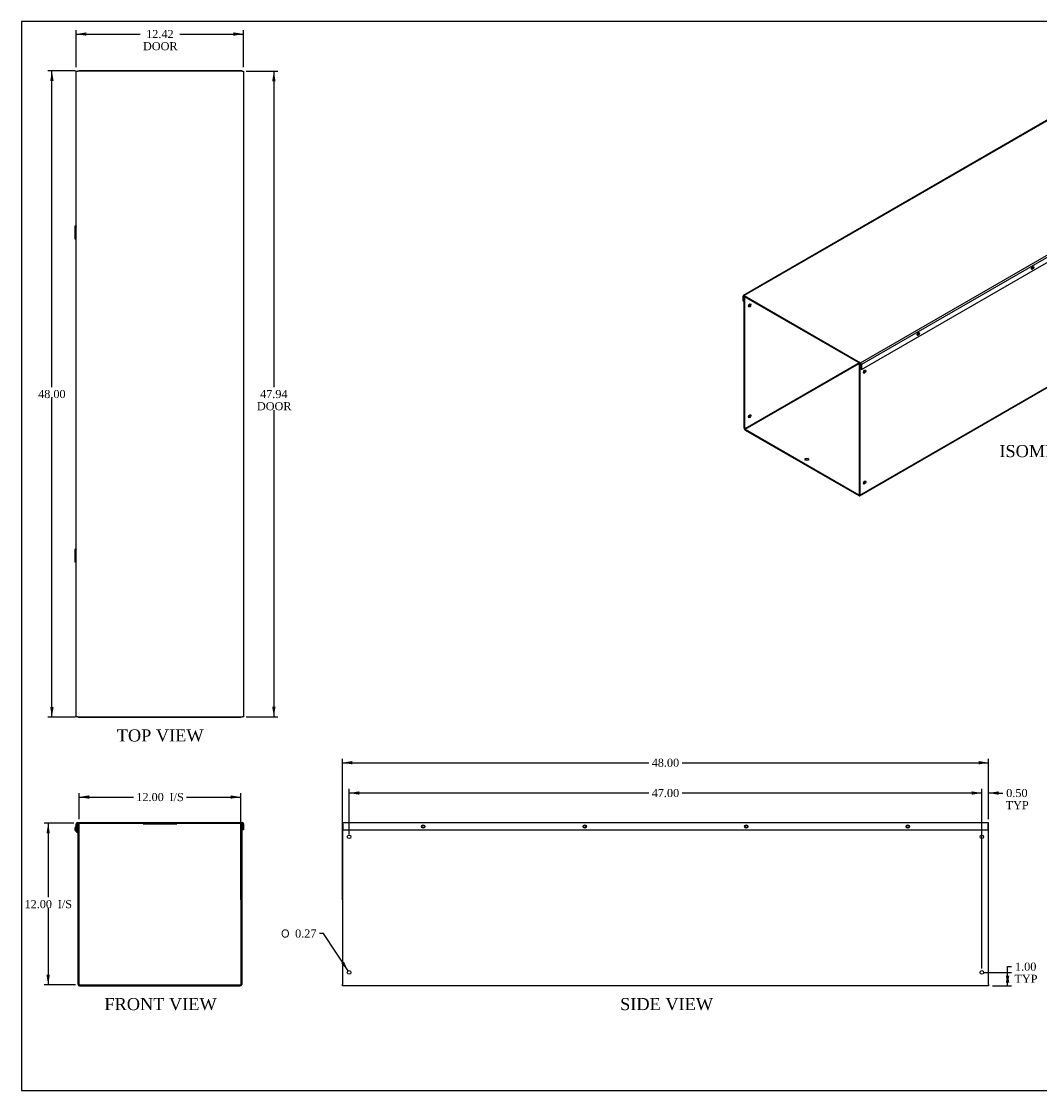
# Model space of a CAD drawing. Header units: inches. Extents: x 0 to 120, y -1 to 80.
# Tile 1 of 3: x 0 to 76, y 0 to 80. Entities that reach past the tile are written whole.
import ezdxf
from ezdxf.enums import TextEntityAlignment as Align

# ---------------------------------------------------------------- set-up
doc = ezdxf.new("R2010")
doc.units = ezdxf.units.IN
doc.header["$MEASUREMENT"] = 0
for name, color, linetype in [('COM56328-2', 7, 'Continuous'), ('COM56331-2', 7, 'Continuous'), ('Default', 7, 'Continuous'), ('QLB20316', 7, 'Continuous')]:
    doc.layers.add(name, color=color, linetype=linetype)
doc.styles.add('SEACAD_Solid_Edge_ANSI1_Symbols', font='txt')
doc.styles.add('SEACAD_Times_New_Roman', font='times.ttf')
doc.dimstyles.new('HAMMOND_(STH_-_120x80)', dxfattribs={"dimtxt": 0.6, "dimasz": 0.75, "dimexe": 0.3, "dimexo": 0.3, "dimgap": 0.15, "dimtad": 0, "dimtih": 1, "dimtoh": 1, "dimzin": 0, "dimdsep": 46, "dimtxsty": 'SEACAD_Times_New_Roman', "dimblk1": '_SE_FILLED', "dimblk2": '_SE_FILLED', "dimsah": 1, "dimcen": 0.3, "dimadec": 0, "dimazin": 0, "dimtfac": 0.8, "dimtofl": 0, "dimtmove": 0, "dimatfit": 3, "dimfxl": 1, "dimtolj": 1, "dimtzin": 0, "dimarcsym": 0})

# ---------------------------------------------------------------- blocks, each defined once
blk = doc.blocks.new('SE')
at = {"layer": 'COM56328-2', "color": 7, "linetype": 'Continuous'}
for p, q in [((4.662, 8.118), (4.662, 20.082)), ((4.662, 20.082), (4.734, 20.082)), ((4.734, 8.118), (4.734, 20.082)), ((16.734, 20.082), (16.734, 8.118)), ((16.806, 20.082), (16.734, 20.082)), ((16.806, 20.082), (16.806, 8.118)), ((4.603, 19.411), (4.627, 19.478)), ((4.603, 19.411), (4.639, 19.398)), ((4.627, 19.478), (4.662, 19.466)), ((4.639, 19.398), (4.662, 19.463)), ((4.77, 8.082), (16.698, 8.082)), ((4.77, 8.01), (16.698, 8.01))]:
    blk.add_line(p, q, dxfattribs=at)
for centre, radius, start, end in [((4.698, 19.672), 0.278, 129.37673, 249.99999), ((4.698, 19.672), 0.206, 149.33646, 250), ((4.626, 19.364), 0.036, 0.00007, 69.99993), ((4.77, 8.118), 0.108, 180, 270), ((4.77, 8.118), 0.036, 180, 270), ((16.698, 8.118), 0.108, 270, 0), ((16.698, 8.118), 0.036, 270, 0)]:
    blk.add_arc(centre, radius, start, end, dxfattribs=at)
at = {"layer": 'COM56331-2', "color": 7, "linetype": 'Continuous'}
for p, q in [((4.522, 19.592), (4.522, 20.046)), ((4.594, 19.592), (4.594, 20.046)), ((4.63, 20.154), (16.838, 20.154)), ((4.63, 20.082), (4.662, 20.082)), ((4.734, 20.082), (16.734, 20.082)), ((16.806, 20.082), (16.838, 20.082)), ((16.874, 20.046), (16.874, 19.592)), ((16.946, 20.046), (16.946, 19.592)), ((4.522, 19.592), (4.594, 19.592)), ((16.946, 19.592), (16.874, 19.592))]:
    blk.add_line(p, q, dxfattribs=at)
for centre, radius, start, end in [((4.63, 20.046), 0.108, 90, 180), ((4.63, 20.046), 0.036, 90, 180), ((16.838, 20.046), 0.108, 0, 90), ((16.838, 20.046), 0.036, 0, 90)]:
    blk.add_arc(centre, radius, start, end, dxfattribs=at)
at = {"layer": 'QLB20316', "color": 7, "linetype": 'Continuous'}
for p, q in [((9.484, 20.082), (9.484, 20.052)), ((9.484, 20.052), (9.859, 20.052)), ((9.859, 20.052), (11.609, 20.052)), ((11.609, 20.052), (11.984, 20.052)), ((11.984, 20.082), (11.984, 20.052))]:
    blk.add_line(p, q, dxfattribs=at)
blk = doc.blocks.new('SE1')
at = {"layer": 'COM56328-2', "color": 7, "linetype": 'Continuous'}
for p, q in [((96.667, 64.056), (96.667, 73.31)), ((62.703, 44.41), (96.645, 64.006)), ((62.726, 44.46), (96.667, 64.056)), ((54.139, 59.186), (54.161, 59.199)), ((54.139, 49.418), (54.139, 59.186)), ((54.139, 59.186), (54.19, 59.157)), ((54.19, 59.157), (54.212, 59.17)), ((54.19, 49.388), (54.19, 59.157)), ((62.671, 54.285), (54.19, 49.388)), ((54.215, 49.344), (62.675, 54.228)), ((62.697, 54.271), (62.675, 54.258)), ((62.675, 54.258), (62.675, 44.489)), ((62.726, 54.228), (62.675, 54.258)), ((62.748, 54.241), (62.726, 54.228)), ((62.726, 54.228), (62.726, 44.46)), ((54.215, 49.344), (62.649, 44.475)), ((54.215, 49.285), (62.649, 44.416)), ((62.675, 44.489), (62.649, 44.475))]:
    blk.add_line(p, q, dxfattribs=at)
for centre, major_axis in [((96.313, 72.804), (0.066, 0.115)), ((96.313, 64.58), (0.066, 0.115)), ((54.543, 58.544), (-0.066, -0.115)), ((63.079, 53.616), (0.066, 0.115)), ((54.543, 50.321), (-0.066, -0.115)), ((58.786, 47.114), (0.156, 0)), ((63.079, 45.392), (0.066, 0.115))]:
    blk.add_ellipse(centre, major_axis=major_axis, ratio=0.57735, dxfattribs=at)
for centre, major_axis, start_param, end_param in [((96.262, 72.833), (0.066, 0.115), 3.534412, 5.890366), ((92.424, 71.179), (0.0442, 0.0766), 4.249177, 5.173813), ((83.939, 66.28), (0.0442, 0.0766), 4.252762, 5.172016), ((96.262, 64.609), (0.066, 0.115), 3.534412, 5.890366), ((96.591, 64.1), (-0.054, 0.0935), 3.141593, 3.926991), ((75.454, 61.381), (0.0442, 0.0766), 4.252762, 5.172016), ((54.492, 58.574), (-0.066, -0.115), 0.392819, 2.748773), ((66.968, 56.482), (0.0443, 0.0766), 4.256361, 5.170201), ((63.028, 53.646), (0.066, 0.115), 3.534412, 5.890366), ((54.492, 50.35), (-0.066, -0.115), 0.392819, 2.748773), ((54.215, 49.374), (-0.054, 0.0935), 0.785398, 2.356194), ((54.215, 49.374), (-0.018, 0.0312), 0.785398, 2.356194), ((58.786, 47.055), (0.156, 0), 0.331895, 2.809698), ((63.028, 45.422), (0.066, 0.115), 3.534412, 5.890366), ((62.649, 44.504), (-0.018, 0.0312), 2.356194, 3.926991), ((62.649, 44.504), (-0.054, 0.0935), 2.356194, 3.926991)]:
    blk.add_ellipse(centre, major_axis=major_axis, ratio=0.57735, start_param=start_param, end_param=end_param, dxfattribs=at)
at = {"layer": 'COM56331-2', "color": 7, "linetype": 'Continuous'}
for p, q in [((87.981, 78.847), (54.084, 59.276)), ((88.035, 78.841), (54.138, 59.271)), ((96.667, 73.857), (88.035, 78.841)), ((62.77, 54.287), (96.667, 73.857)), ((96.744, 73.725), (62.847, 54.155)), ((62.847, 53.784), (96.744, 73.354)), ((96.744, 73.354), (96.744, 73.725)), ((54.062, 58.856), (54.062, 59.227)), ((54.062, 58.856), (54.113, 58.827)), ((54.113, 59.197), (54.138, 59.212)), ((54.113, 58.827), (54.113, 59.197)), ((54.139, 58.842), (54.113, 58.827)), ((54.138, 59.271), (62.77, 54.287)), ((54.138, 59.212), (62.77, 54.228)), ((62.796, 54.184), (62.796, 53.813)), ((62.847, 54.155), (62.847, 53.784)), ((62.847, 53.784), (62.796, 53.813))]:
    blk.add_line(p, q, dxfattribs=at)
for centre, major_axis, start_param, end_param in [((88.035, 78.753), (0.054, -0.0935), 2.356194, 3.141593), ((96.667, 73.769), (-0.054, 0.0935), 3.926991, 5.497787), ((92.472, 71.151), (0.062, 0.108), 3.561081, 5.863697), ((83.987, 66.252), (0.063, 0.108), 3.561081, 5.863697), ((75.502, 61.353), (0.062, 0.108), 3.561081, 5.863697), ((54.138, 59.183), (0.054, -0.0935), 2.356194, 3.926991), ((54.138, 59.183), (0.018, -0.0312), 2.356194, 3.926991), ((67.017, 56.454), (0.062, 0.108), 3.561081, 5.863697), ((62.77, 54.199), (0.054, -0.0935), 0.785398, 2.356194), ((62.77, 54.199), (0.018, -0.0312), 0.785398, 2.356194)]:
    blk.add_ellipse(centre, major_axis=major_axis, ratio=0.57735, start_param=start_param, end_param=end_param, dxfattribs=at)
for centre, major_axis in [((92.523, 71.122), (-0.063, -0.108)), ((84.038, 66.223), (-0.063, -0.108)), ((75.553, 61.324), (-0.063, -0.108)), ((67.068, 56.425), (-0.062, -0.108))]:
    blk.add_ellipse(centre, major_axis=major_axis, ratio=0.57735, dxfattribs=at)
blk = doc.blocks.new('SE3')
at = {"layer": 'COM56328-2', "color": 7, "linetype": 'Continuous'}
for p, q in [((24.287, 20.082), (24.287, 8.118)), ((24.318, 20.082), (24.287, 20.082)), ((72.287, 20.082), (72.255, 20.082)), ((72.287, 8.118), (72.287, 20.082)), ((24.287, 8.01), (24.287, 8.118)), ((72.287, 8.01), (24.287, 8.01)), ((72.287, 8.118), (72.287, 8.01))]:
    blk.add_line(p, q, dxfattribs=at)
for centre, radius in [((30.287, 19.842), 0.0885), ((42.287, 19.842), 0.0885), ((54.287, 19.842), 0.0885), ((66.287, 19.842), 0.0885), ((24.787, 19.082), 0.133), ((71.787, 19.082), 0.133), ((24.787, 9.01), 0.133), ((71.787, 9.01), 0.133)]:
    blk.add_circle(centre, radius, dxfattribs=at)
at = {"layer": 'COM56331-2', "color": 7, "linetype": 'Continuous'}
for p, q in [((24.318, 20.154), (72.255, 20.154)), ((24.318, 20.046), (24.318, 20.154)), ((24.318, 20.046), (24.318, 19.592)), ((72.255, 20.154), (72.255, 20.046)), ((72.255, 19.592), (72.255, 20.046)), ((24.318, 19.592), (72.255, 19.592))]:
    blk.add_line(p, q, dxfattribs=at)
for centre in [(30.287, 19.842), (42.287, 19.842), (54.287, 19.842), (66.286, 19.842)]:
    blk.add_circle(centre, 0.125, dxfattribs=at)
blk = doc.blocks.new('SE5')
at = {"layer": 'COM56328-2', "color": 7, "linetype": 'Continuous'}
for p, q in [((4.662, 75.961), (4.734, 75.961)), ((4.662, 75.93), (4.662, 75.961)), ((4.77, 75.961), (4.734, 75.961)), ((4.734, 75.93), (4.734, 75.961)), ((16.698, 75.961), (4.77, 75.961)), ((16.734, 75.961), (16.698, 75.961)), ((16.734, 75.961), (16.734, 75.93)), ((16.806, 75.961), (16.734, 75.961)), ((16.806, 75.961), (16.806, 75.93)), ((4.42, 64.421), (4.42, 63.5)), ((4.42, 40.421), (4.42, 39.5)), ((4.662, 27.961), (4.662, 27.992)), ((4.662, 27.961), (4.734, 27.961)), ((4.734, 27.961), (4.734, 27.992)), ((4.734, 27.961), (4.77, 27.961)), ((4.77, 27.961), (16.698, 27.961)), ((16.698, 27.961), (16.734, 27.961)), ((16.734, 27.992), (16.734, 27.961)), ((16.806, 27.961), (16.734, 27.961)), ((16.806, 27.992), (16.806, 27.961))]:
    blk.add_line(p, q, dxfattribs=at)
for points, knots in [([(4.521, 64.44), (4.507, 64.438), (4.494, 64.437), (4.467, 64.434), (4.454, 64.432), (4.434, 64.428), (4.427, 64.426), (4.419, 64.423), (4.419, 64.421), (4.425, 64.417), (4.431, 64.415), (4.449, 64.411), (4.462, 64.41), (4.492, 64.406), (4.51, 64.404), (4.529, 64.402)], [0.1591307, 0.1591307, 0.1591307, 0.1591307, 0.25, 0.25, 0.375, 0.375, 0.5, 0.5, 0.625, 0.625, 0.75, 0.75, 0.875, 0.875, 1, 1, 1, 1]), ([(4.521, 64.432), (4.517, 64.432), (4.513, 64.431), (4.502, 64.428), (4.497, 64.426), (4.491, 64.423), (4.491, 64.421), (4.495, 64.417), (4.5, 64.415), (4.511, 64.412), (4.515, 64.411), (4.521, 64.41)], [0.3207076, 0.3207076, 0.3207076, 0.3207076, 0.375, 0.375, 0.5, 0.5, 0.625, 0.625, 0.75, 0.75, 0.820707, 0.820707, 0.820707, 0.820707]), ([(4.529, 63.519), (4.51, 63.518), (4.492, 63.516), (4.462, 63.512), (4.449, 63.51), (4.431, 63.506), (4.425, 63.505), (4.419, 63.501), (4.419, 63.499), (4.427, 63.495), (4.434, 63.493), (4.454, 63.49), (4.467, 63.488), (4.494, 63.485), (4.507, 63.483), (4.521, 63.482)], [0, 0, 0, 0, 0.125, 0.125, 0.25, 0.25, 0.375, 0.375, 0.5, 0.5, 0.625, 0.625, 0.75, 0.75, 0.8408693, 0.8408693, 0.8408693, 0.8408693]), ([(4.521, 63.511), (4.515, 63.51), (4.511, 63.509), (4.5, 63.506), (4.495, 63.505), (4.491, 63.501), (4.491, 63.499), (4.497, 63.495), (4.502, 63.493), (4.513, 63.491), (4.517, 63.49), (4.521, 63.489)], [0.179293, 0.179293, 0.179293, 0.179293, 0.25, 0.25, 0.375, 0.375, 0.5, 0.5, 0.625, 0.625, 0.6792924, 0.6792924, 0.6792924, 0.6792924]), ([(4.521, 40.44), (4.507, 40.438), (4.494, 40.437), (4.467, 40.434), (4.454, 40.432), (4.434, 40.428), (4.427, 40.426), (4.419, 40.423), (4.419, 40.421), (4.425, 40.417), (4.431, 40.415), (4.449, 40.411), (4.462, 40.41), (4.492, 40.406), (4.51, 40.404), (4.529, 40.402)], [0.1591307, 0.1591307, 0.1591307, 0.1591307, 0.25, 0.25, 0.375, 0.375, 0.5, 0.5, 0.625, 0.625, 0.75, 0.75, 0.875, 0.875, 1, 1, 1, 1]), ([(4.521, 40.432), (4.517, 40.432), (4.513, 40.431), (4.502, 40.428), (4.497, 40.426), (4.491, 40.423), (4.491, 40.421), (4.495, 40.417), (4.5, 40.415), (4.511, 40.412), (4.515, 40.411), (4.521, 40.41)], [0.3207076, 0.3207076, 0.3207076, 0.3207076, 0.375, 0.375, 0.5, 0.5, 0.625, 0.625, 0.75, 0.75, 0.820707, 0.820707, 0.820707, 0.820707]), ([(4.529, 39.519), (4.51, 39.518), (4.492, 39.516), (4.462, 39.512), (4.449, 39.51), (4.431, 39.506), (4.425, 39.505), (4.419, 39.501), (4.419, 39.499), (4.427, 39.495), (4.434, 39.493), (4.454, 39.49), (4.467, 39.488), (4.494, 39.485), (4.507, 39.483), (4.521, 39.482)], [0, 0, 0, 0, 0.125, 0.125, 0.25, 0.25, 0.375, 0.375, 0.5, 0.5, 0.625, 0.625, 0.75, 0.75, 0.8408693, 0.8408693, 0.8408693, 0.8408693]), ([(4.519, 39.511), (4.514, 39.51), (4.51, 39.509), (4.5, 39.506), (4.495, 39.505), (4.491, 39.501), (4.491, 39.499), (4.497, 39.495), (4.502, 39.493), (4.513, 39.491), (4.517, 39.49), (4.521, 39.489)], [0.1875, 0.1875, 0.1875, 0.1875, 0.25, 0.25, 0.375, 0.375, 0.5, 0.5, 0.625, 0.625, 0.6792924, 0.6792924, 0.6792924, 0.6792924])]:
    blk.add_open_spline(points, degree=3, knots=knots, dxfattribs=at)
at = {"layer": 'COM56331-2', "color": 7, "linetype": 'Continuous'}
for p, q in [((4.522, 75.93), (4.63, 75.93)), ((4.522, 27.992), (4.522, 75.93)), ((16.838, 75.93), (4.63, 75.93)), ((16.838, 75.93), (16.946, 75.93)), ((16.946, 75.93), (16.946, 27.992)), ((4.63, 27.992), (4.522, 27.992)), ((4.63, 27.992), (16.838, 27.992)), ((16.946, 27.992), (16.838, 27.992))]:
    blk.add_line(p, q, dxfattribs=at)
blk = doc.blocks.new('DMBLK1248')
at = {"layer": 'Default', "linetype": 'Continuous', "transparency": 16777216}
for points in [[(5.484, 22.158), (4.734, 22.033), (5.484, 21.908)], [(15.984, 22.158), (15.984, 21.908), (16.734, 22.033)]]:
    blk.add_hatch(color=7, dxfattribs=at).paths.add_polyline_path(points)
at = {"layer": 'Default', "color": 7, "linetype": 'Continuous', "transparency": 16777216}
for p, q in [((4.734, 20.382), (4.734, 22.333)), ((16.734, 14.4), (16.734, 22.333)), ((4.734, 22.033), (8.772, 22.033)), ((12.697, 22.033), (16.734, 22.033))]:
    blk.add_line(p, q, dxfattribs=at)
at = {"layer": 'Default', "color": 7, "linetype": 'Continuous', "transparency": 16777216, "style": 'SEACAD_Times_New_Roman'}
for s, p in [('12.00', (8.982, 22.333)), ('I/S', (11.449, 22.333))]:
    blk.add_text(s, height=0.6, dxfattribs=at).set_placement(p, align=Align.TOP_LEFT)
blk = doc.blocks.new('_SE_FILLED')
at = {"color": 0}
blk.add_line((0, 0), (-1, 0), dxfattribs=at)
blk.add_solid([(0, 0), (-1, -0.1665), (-1, 0.1665), (0, 0)], dxfattribs=at)
blk = doc.blocks.new('DMBLK1249')
at = {"layer": 'Default', "linetype": 'Continuous', "transparency": 16777216}
for points in [[(2.306, 19.332), (2.556, 19.332), (2.431, 20.082)], [(2.306, 8.832), (2.431, 8.082), (2.556, 8.832)]]:
    blk.add_hatch(color=7, dxfattribs=at).paths.add_polyline_path(points)
at = {"layer": 'Default', "color": 7, "linetype": 'Continuous', "transparency": 16777216}
for p, q in [((4.33, 20.082), (2.131, 20.082)), ((2.431, 20.082), (2.431, 14.592)), ((2.431, 13.782), (2.431, 8.082)), ((4.47, 8.082), (2.131, 8.082))]:
    blk.add_line(p, q, dxfattribs=at)
at = {"layer": 'Default', "color": 7, "linetype": 'Continuous', "transparency": 16777216, "style": 'SEACAD_Times_New_Roman'}
for s, p in [('12.00', (0.678, 14.382)), ('I/S', (3.146, 14.382))]:
    blk.add_text(s, height=0.6, dxfattribs=at).set_placement(p, align=Align.TOP_LEFT)
blk = doc.blocks.new('DMBLK1250')
at = {"layer": 'Default', "linetype": 'Continuous', "transparency": 16777216}
for points in [[(5.272, 78.819), (4.522, 78.694), (5.272, 78.569)], [(16.196, 78.819), (16.196, 78.569), (16.946, 78.694)]]:
    blk.add_hatch(color=7, dxfattribs=at).paths.add_polyline_path(points)
at = {"layer": 'Default', "color": 7, "linetype": 'Continuous', "transparency": 16777216}
for p, q in [((4.522, 76.23), (4.522, 78.994)), ((4.522, 78.694), (9.266, 78.694)), ((12.203, 78.694), (16.946, 78.694)), ((16.946, 76.23), (16.946, 78.994))]:
    blk.add_line(p, q, dxfattribs=at)
at = {"layer": 'Default', "color": 7, "linetype": 'Continuous', "transparency": 16777216, "style": 'SEACAD_Times_New_Roman'}
for s, p in [('12.42', (9.711, 78.994)), ('DOOR', (9.476, 78.094))]:
    blk.add_text(s, height=0.6, dxfattribs=at).set_placement(p, align=Align.TOP_LEFT)
blk = doc.blocks.new('DMBLK1251')
at = {"layer": 'Default', "linetype": 'Continuous', "transparency": 16777216}
for points in [[(19.322, 75.18), (19.197, 75.93), (19.072, 75.18)], [(19.322, 28.742), (19.072, 28.742), (19.197, 27.992)]]:
    blk.add_hatch(color=7, dxfattribs=at).paths.add_polyline_path(points)
at = {"layer": 'Default', "color": 7, "linetype": 'Continuous', "transparency": 16777216}
for p, q in [((17.138, 75.93), (19.497, 75.93)), ((19.197, 75.93), (19.197, 52.471)), ((19.197, 50.761), (19.197, 27.992)), ((17.138, 27.992), (19.497, 27.992))]:
    blk.add_line(p, q, dxfattribs=at)
at = {"layer": 'Default', "color": 7, "linetype": 'Continuous', "transparency": 16777216, "style": 'SEACAD_Times_New_Roman'}
for s, p in [('47.94', (18.173, 52.261)), ('DOOR', (17.938, 51.361))]:
    blk.add_text(s, height=0.6, dxfattribs=at).set_placement(p, align=Align.TOP_LEFT)
blk = doc.blocks.new('DMBLK1252')
at = {"layer": 'Default', "linetype": 'Continuous', "transparency": 16777216}
for points in [[(73.823, 8.26), (73.698, 9.01), (73.573, 8.26)], [(73.823, 8.76), (73.573, 8.76), (73.698, 8.01)]]:
    blk.add_hatch(color=7, dxfattribs=at).paths.add_polyline_path(points)
at = {"layer": 'Default', "color": 7, "linetype": 'Continuous', "transparency": 16777216}
for p, q in [((71.954, 9.01), (73.998, 9.01)), ((73.698, 9.439), (73.998, 9.439)), ((73.698, 8.01), (73.698, 9.439)), ((72.587, 8.01), (73.998, 8.01))]:
    blk.add_line(p, q, dxfattribs=at)
at = {"layer": 'Default', "color": 7, "linetype": 'Continuous', "transparency": 16777216, "style": 'SEACAD_Times_New_Roman'}
for s, p in [('1.00', (74.251, 9.739)), ('TYP', (74.208, 8.839))]:
    blk.add_text(s, height=0.6, dxfattribs=at).set_placement(p, align=Align.TOP_LEFT)
blk = doc.blocks.new('DMBLK1253')
at = {"layer": 'Default', "linetype": 'Continuous', "transparency": 16777216}
for points in [[(71.037, 22.458), (71.037, 22.208), (71.787, 22.333)], [(73.037, 22.458), (72.287, 22.333), (73.037, 22.208)]]:
    blk.add_hatch(color=7, dxfattribs=at).paths.add_polyline_path(points)
at = {"layer": 'Default', "color": 7, "linetype": 'Continuous', "transparency": 16777216}
for p, q in [((71.787, 22.333), (70.287, 22.333)), ((71.787, 9.31), (71.787, 22.633)), ((72.287, 20.382), (72.287, 22.633)), ((73.044, 22.333), (72.287, 22.333)), ((73.044, 22.333), (73.344, 22.333))]:
    blk.add_line(p, q, dxfattribs=at)
at = {"layer": 'Default', "color": 7, "linetype": 'Continuous', "transparency": 16777216, "style": 'SEACAD_Times_New_Roman'}
for s, p in [('0.50', (73.597, 22.633)), ('TYP', (73.554, 21.733))]:
    blk.add_text(s, height=0.6, dxfattribs=at).set_placement(p, align=Align.TOP_LEFT)
blk = doc.blocks.new('DMBLK1254')
at = {"layer": 'Default', "linetype": 'Continuous', "transparency": 16777216}
for points in [[(25.537, 22.458), (24.787, 22.333), (25.537, 22.208)], [(71.037, 22.458), (71.037, 22.208), (71.787, 22.333)]]:
    blk.add_hatch(color=7, dxfattribs=at).paths.add_polyline_path(points)
at = {"layer": 'Default', "color": 7, "linetype": 'Continuous', "transparency": 16777216}
for p, q in [((24.787, 19.249), (24.787, 22.633)), ((47.053, 22.333), (24.787, 22.333)), ((71.787, 22.333), (49.52, 22.333)), ((71.787, 9.443), (71.787, 22.633))]:
    blk.add_line(p, q, dxfattribs=at)
at = {"layer": 'Default', "color": 7, "linetype": 'Continuous', "transparency": 16777216, "style": 'SEACAD_Times_New_Roman'}
blk.add_text('47.00', height=0.6, dxfattribs=at).set_placement((47.263, 22.633), align=Align.TOP_LEFT)
blk = doc.blocks.new('DMBLK1256')
at = {"layer": 'Default', "linetype": 'Continuous', "transparency": 16777216}
for points in [[(2.587, 75.211), (2.837, 75.211), (2.712, 75.961)], [(2.587, 28.711), (2.712, 27.961), (2.837, 28.711)]]:
    blk.add_hatch(color=7, dxfattribs=at).paths.add_polyline_path(points)
at = {"layer": 'Default', "color": 7, "linetype": 'Continuous', "transparency": 16777216}
for p, q in [((4.47, 75.961), (2.412, 75.961)), ((2.712, 52.471), (2.712, 75.961)), ((2.712, 27.961), (2.712, 51.661)), ((4.47, 27.961), (2.412, 27.961))]:
    blk.add_line(p, q, dxfattribs=at)
at = {"layer": 'Default', "color": 7, "linetype": 'Continuous', "transparency": 16777216, "style": 'SEACAD_Times_New_Roman'}
blk.add_text('48.00', height=0.6, dxfattribs=at).set_placement((1.688, 52.261), align=Align.TOP_LEFT)
blk = doc.blocks.new('DMBLK1257')
at = {"layer": 'Default', "linetype": 'Continuous', "transparency": 16777216}
for points in [[(25.037, 24.708), (24.287, 24.583), (25.037, 24.458)], [(71.537, 24.708), (71.537, 24.458), (72.287, 24.583)]]:
    blk.add_hatch(color=7, dxfattribs=at).paths.add_polyline_path(points)
at = {"layer": 'Default', "color": 7, "linetype": 'Continuous', "transparency": 16777216}
for p, q in [((24.287, 14.4), (24.287, 24.883)), ((72.287, 20.382), (72.287, 24.883)), ((24.287, 24.583), (47.053, 24.583)), ((49.52, 24.583), (72.287, 24.583))]:
    blk.add_line(p, q, dxfattribs=at)
at = {"layer": 'Default', "color": 7, "linetype": 'Continuous', "transparency": 16777216, "style": 'SEACAD_Times_New_Roman'}
blk.add_text('48.00', height=0.6, dxfattribs=at).set_placement((47.263, 24.883), align=Align.TOP_LEFT)
blk = doc.blocks.new('DMBLK1258')
at = {"layer": 'Default', "linetype": 'Continuous', "transparency": 16777216}
blk.add_hatch(color=7, dxfattribs=at).paths.add_polyline_path([(24.196, 9.679), (24.713, 9.121), (24.405, 9.816)])
at = {"layer": 'Default', "color": 7, "linetype": 'Continuous', "transparency": 16777216}
for p, q in [((22.88, 11.901), (22.58, 11.901)), ((24.713, 9.121), (22.88, 11.901))]:
    blk.add_line(p, q, dxfattribs=at)
for s, style, p in [('O', 'SEACAD_Solid_Edge_ANSI1_Symbols', (19.733, 12.201)), ('0.27', 'SEACAD_Times_New_Roman', (20.777, 12.201))]:
    blk.add_text(s, height=0.6, dxfattribs=dict(at, style=style)).set_placement(p, align=Align.TOP_LEFT)
blk = doc.blocks.new('BORDER')
at = {"layer": 'Default', "color": 7, "linetype": 'Continuous'}
for p, q in [((0, 27.86), (-41.86, 27.86)), ((-41.86, 27.86), (-41.86, 0)), ((-41.86, 0), (0, 0))]:
    blk.add_line(p, q, dxfattribs=at)

msp = doc.modelspace()

# ---------------------------------------------------------------- block references
at = {"layer": 'Default', "color": 7, "xscale": 2.85, "yscale": 2.85, "zscale": 2.85}
msp.add_blockref('BORDER', (119.744, 0.233), dxfattribs=at)
at = {"layer": 'Default'}
for name in ['SE1', 'SE5', 'SE', 'SE3']:
    msp.add_blockref(name, (0, 0), dxfattribs=at)

# ---------------------------------------------------------------- texts
at = {"layer": 'Default', "color": 7, "linetype": 'Continuous', "style": 'SEACAD_Times_New_Roman'}
for s, p in [('ISOMETRIC VIEWS', (73.086, 48.175)), ('TOP VIEW', (7.526, 27.061)), ('FRONT VIEW', (6.61, 7.11)), ('SIDE VIEW', (44.917, 7.11))]:
    msp.add_text(s, height=0.9, dxfattribs=at).set_placement(p, align=Align.TOP_LEFT)

# ---------------------------------------------------------------- dimensions: what is measured, and where the dimension line sits
at = {"layer": 'Default', "color": 7, "linetype": 'Continuous'}
for base, p1, p2, angle, text, picture, middle, dimtype in [((4.522, 78.694), (4.522, 75.93), (16.946, 75.93), 0, '\\A1;<>\\PDOOR', 'DMBLK1250', (10.734, 78.694), 161), ((2.712, 75.961), (4.77, 27.961), (16.698, 75.961), 90, '\\A1;<>', 'DMBLK1256', (2.712, 51.961), 160), ((19.197, 75.93), (16.838, 75.93), (16.838, 27.992), 270, '\\A1;<>\\PDOOR', 'DMBLK1251', (19.197, 51.961), 161), ((2.431, 8.082), (4.63, 20.082), (4.77, 8.082), 90, '\\A1;<> I/S', 'DMBLK1249', (2.431, 14.082), 160)]:
    dim = msp.add_linear_dim(base=base, p1=p1, p2=p2, angle=angle, text=text, dimstyle='HAMMOND_(STH_-_120x80)', dxfattribs=at)
    dim.commit()
    dim.dimension.update_dxf_attribs({"geometry": picture, "text_midpoint": middle, "dimtype": dimtype})
for base, p1, p2, text, picture, middle in [((72.287, 24.583), (24.287, 14.1), (72.287, 8.118), '\\A1;<>', 'DMBLK1257', (48.287, 24.583)), ((16.734, 22.033), (4.734, 8.118), (16.734, 14.1), '\\A1;<> I/S', 'DMBLK1248', (10.734, 22.033)), ((24.787, 22.333), (71.787, 9.143), (24.787, 18.949), '\\A1;<>', 'DMBLK1254', (48.287, 22.333))]:
    dim = msp.add_linear_dim(base=base, p1=p1, p2=p2, text=text, dimstyle='HAMMOND_(STH_-_120x80)', dxfattribs=at)
    dim.commit()
    dim.dimension.update_dxf_attribs({"geometry": picture, "text_midpoint": middle, "dimtype": 160})
dim = msp.add_linear_dim(base=(71.787, 22.333), p1=(72.287, 8.118), p2=(71.787, 9.01), text='\\A1;<>\\PTYP', dimstyle='HAMMOND_(STH_-_120x80)', override={"dimtmove": 1}, dxfattribs=at)
dim.commit()
dim.dimension.update_dxf_attribs({"geometry": 'DMBLK1253', "text_midpoint": (73.344, 22.333), "dimtype": 160})
dim = msp.add_diameter_dim_2p(p1=(24.86, 8.899), p2=(24.713, 9.121), text='\\A1;<>', dimstyle='HAMMOND_(STH_-_120x80)', dxfattribs=at)
dim.commit()
dim.dimension.update_dxf_attribs({"geometry": 'DMBLK1258', "text_midpoint": (22.58, 11.901), "dimtype": 163})
dim = msp.add_linear_dim(base=(73.698, 9.01), p1=(72.287, 8.01), p2=(71.654, 9.01), angle=90, text='\\A1;<>\\PTYP', dimstyle='HAMMOND_(STH_-_120x80)', override={"dimtmove": 1}, dxfattribs=at)
dim.commit()
dim.dimension.update_dxf_attribs({"geometry": 'DMBLK1252', "text_midpoint": (73.998, 9.439), "dimtype": 160})

doc.saveas('drawing.dxf')
